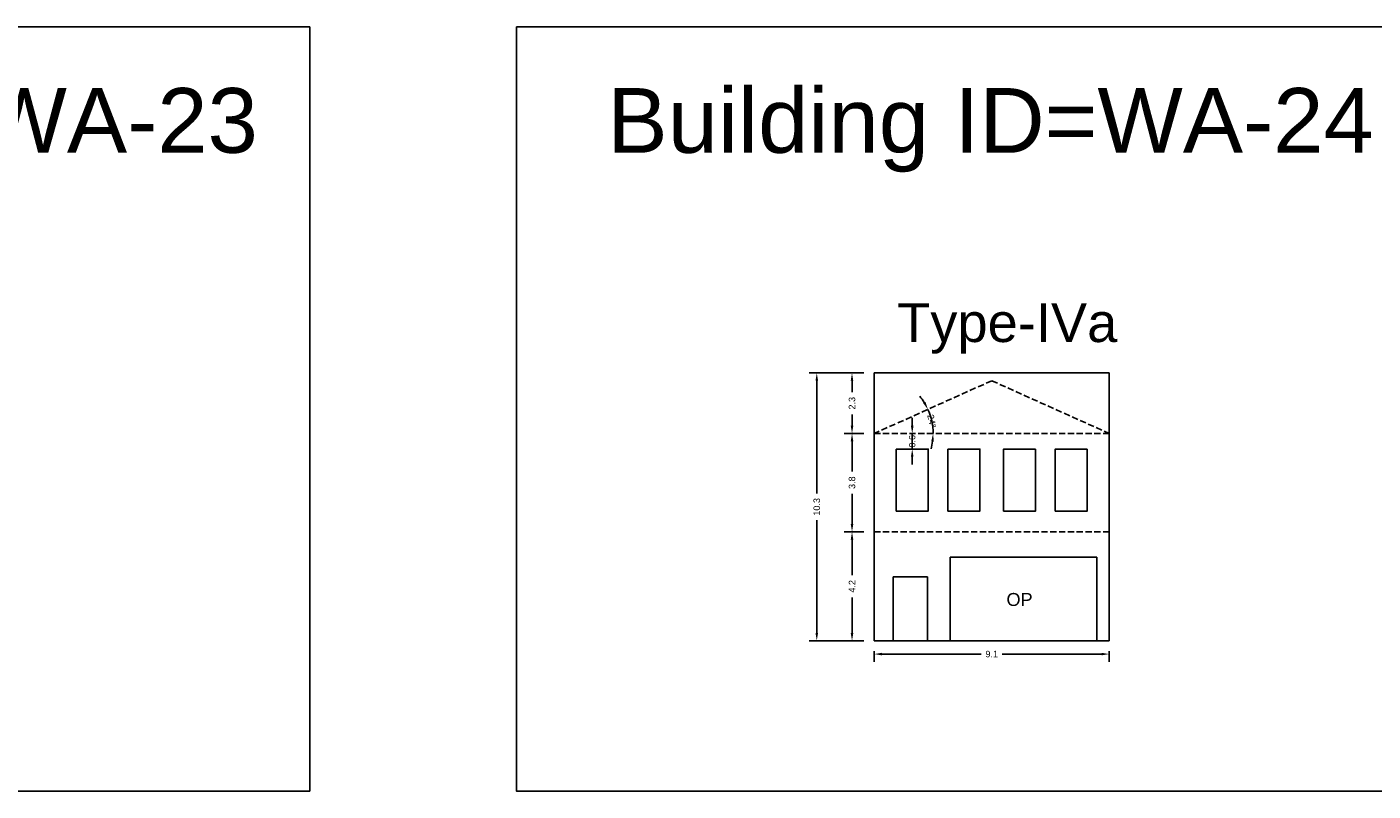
# Model space of a CAD drawing. Header units: metres. Extents: x 3416649 to 3417136, y -6712926 to -6712690.
# Tile 18 of 46: x 3416762 to 3416814, y -6712828 to -6712798. Entities that reach past the tile are written whole.
import ezdxf

# ---------------------------------------------------------------- set-up
doc = ezdxf.new("R2010")
doc.units = ezdxf.units.M
doc.linetypes.add('ACAD_ISO02W100', pattern=[15, 12, -3])
doc.layers.add('Dotted', color=7, linetype='ACAD_ISO02W100', plot=False)
doc.styles.get("Standard").update_dxf_attribs({"font": 'arial.ttf'})
doc.dimstyles.new('ISO-25', dxfattribs={"dimtxt": 0.25, "dimasz": 0.3, "dimexe": 0.3, "dimexo": 0.4, "dimgap": 0.2, "dimtad": 0, "dimdec": 1, "dimdsep": 46, "dimtxsty": 'Standard', "dimcen": 2.5, "dimadec": 0, "dimazin": 0, "dimtfac": 1, "dimtdec": 1, "dimtmove": 0, "dimatfit": 3, "dimfxl": 1, "dimarcsym": 0})

# ---------------------------------------------------------------- blocks, each defined once
blk = doc.blocks.new('*D190')
at = {"color": 0, "lineweight": -2, "transparency": 16777216}
for p, q in [((3416796.123, -6712813.735), (3416796.123, -6712813.435)), ((3416796.123, -6712814.635), (3416796.123, -6712814.035)), ((3416796.523, -6712814.035), (3416796.423, -6712814.035)), ((3416796.123, -6712814.935), (3416796.123, -6712815.235)), ((3416796.523, -6712814.635), (3416796.423, -6712814.635))]:
    blk.add_line(p, q, dxfattribs=at)
at = {"color": 0, "transparency": 16777216}
for points in [[(3416796.073, -6712813.735), (3416796.173, -6712813.735), (3416796.123, -6712814.035)], [(3416796.073, -6712814.935), (3416796.173, -6712814.935), (3416796.123, -6712814.635)]]:
    blk.add_solid(points, dxfattribs=at)
at = {"layer": 'Defpoints', "color": 0, "transparency": 16777216}
for p in [(3416796.123, -6712814.035), (3416796.123, -6712814.035), (3416796.123, -6712814.635)]:
    blk.add_point(p, dxfattribs=at)
at = {"color": 0, "transparency": 16777216, "insert": (3416796.123, -6712814.335), "char_height": 0.25, "attachment_point": 5, "rotation": 90}
blk.add_mtext('0.6', dxfattribs=at)
blk = doc.blocks.new('*D191')
at = {"color": 0, "lineweight": -2, "transparency": 16777216}
for start, end in [(31.7408, 39.2986), (360, 24.183), (344.8844, 352.4422)]:
    blk.add_arc((3416794.653, -6712814.035), 2.276, start, end, dxfattribs=at)
at = {"color": 0, "transparency": 16777216}
for points in [[(3416796.633, -6712812.815), (3416796.545, -6712812.861), (3416796.729, -6712813.103)], [(3416796.86, -6712814.331), (3416796.959, -6712814.338), (3416796.929, -6712814.035)]]:
    blk.add_solid(points, dxfattribs=at)
at = {"layer": 'Defpoints', "color": 0, "transparency": 16777216}
for p in [(3416799.193, -6712811.997), (3416794.653, -6712814.035), (3416794.653, -6712814.035), (3416796.907, -6712813.716), (3416803.733, -6712814.035)]:
    blk.add_point(p, dxfattribs=at)
at = {"color": 0, "transparency": 16777216, "insert": (3416796.879, -6712813.559), "char_height": 0.25, "attachment_point": 5, "rotation": 282.0915}
blk.add_mtext('24°', dxfattribs=at)
blk = doc.blocks.new('*D192')
at = {"color": 0, "lineweight": -2, "transparency": 16777216}
for p, q in [((3416794.253, -6712817.833), (3416793.498, -6712817.833)), ((3416793.798, -6712818.133), (3416793.798, -6712819.504)), ((3416793.798, -6712821.737), (3416793.798, -6712820.366)), ((3416794.253, -6712822.037), (3416793.498, -6712822.037))]:
    blk.add_line(p, q, dxfattribs=at)
at = {"color": 0, "transparency": 16777216}
for points in [[(3416793.748, -6712818.133), (3416793.848, -6712818.133), (3416793.798, -6712817.833)], [(3416793.748, -6712821.737), (3416793.848, -6712821.737), (3416793.798, -6712822.037)]]:
    blk.add_solid(points, dxfattribs=at)
at = {"layer": 'Defpoints', "color": 0, "transparency": 16777216}
for p in [(3416793.798, -6712817.833), (3416794.653, -6712817.833), (3416794.653, -6712822.037)]:
    blk.add_point(p, dxfattribs=at)
at = {"color": 0, "transparency": 16777216, "insert": (3416793.798, -6712819.935), "char_height": 0.25, "attachment_point": 5, "rotation": 90}
blk.add_mtext('4.2', dxfattribs=at)
blk = doc.blocks.new('*D193')
at = {"color": 0, "lineweight": -2, "transparency": 16777216}
for p, q in [((3416794.253, -6712814.035), (3416793.498, -6712814.035)), ((3416793.798, -6712814.335), (3416793.798, -6712815.507)), ((3416793.798, -6712817.533), (3416793.798, -6712816.362)), ((3416794.253, -6712817.833), (3416793.498, -6712817.833))]:
    blk.add_line(p, q, dxfattribs=at)
at = {"color": 0, "transparency": 16777216}
for points in [[(3416793.748, -6712814.335), (3416793.848, -6712814.335), (3416793.798, -6712814.035)], [(3416793.748, -6712817.533), (3416793.848, -6712817.533), (3416793.798, -6712817.833)]]:
    blk.add_solid(points, dxfattribs=at)
at = {"layer": 'Defpoints', "color": 0, "transparency": 16777216}
for p in [(3416793.798, -6712814.035), (3416794.653, -6712814.035), (3416794.653, -6712817.833)]:
    blk.add_point(p, dxfattribs=at)
at = {"color": 0, "transparency": 16777216, "insert": (3416793.798, -6712815.934), "char_height": 0.25, "attachment_point": 5, "rotation": 90}
blk.add_mtext('3.8', dxfattribs=at)
blk = doc.blocks.new('*D194')
at = {"color": 0, "lineweight": -2, "transparency": 16777216}
for p, q in [((3416794.253, -6712811.697), (3416793.498, -6712811.697)), ((3416793.798, -6712811.997), (3416793.798, -6712812.436)), ((3416793.798, -6712813.735), (3416793.798, -6712813.296)), ((3416794.253, -6712814.035), (3416793.498, -6712814.035))]:
    blk.add_line(p, q, dxfattribs=at)
at = {"color": 0, "transparency": 16777216}
for points in [[(3416793.748, -6712811.997), (3416793.848, -6712811.997), (3416793.798, -6712811.697)], [(3416793.748, -6712813.735), (3416793.848, -6712813.735), (3416793.798, -6712814.035)]]:
    blk.add_solid(points, dxfattribs=at)
at = {"layer": 'Defpoints', "color": 0, "transparency": 16777216}
for p in [(3416793.798, -6712811.697), (3416794.653, -6712811.697), (3416794.653, -6712814.035)]:
    blk.add_point(p, dxfattribs=at)
at = {"color": 0, "transparency": 16777216, "insert": (3416793.798, -6712812.866), "char_height": 0.25, "attachment_point": 5, "rotation": 90}
blk.add_mtext('2.3', dxfattribs=at)
blk = doc.blocks.new('*D195')
at = {"color": 0, "lineweight": -2, "transparency": 16777216}
for p, q in [((3416794.253, -6712811.697), (3416792.137, -6712811.697)), ((3416792.437, -6712811.997), (3416792.437, -6712816.354)), ((3416792.437, -6712821.737), (3416792.437, -6712817.38)), ((3416794.253, -6712822.037), (3416792.137, -6712822.037))]:
    blk.add_line(p, q, dxfattribs=at)
at = {"color": 0, "transparency": 16777216}
for points in [[(3416792.387, -6712811.997), (3416792.487, -6712811.997), (3416792.437, -6712811.697)], [(3416792.387, -6712821.737), (3416792.487, -6712821.737), (3416792.437, -6712822.037)]]:
    blk.add_solid(points, dxfattribs=at)
at = {"layer": 'Defpoints', "color": 0, "transparency": 16777216}
for p in [(3416792.437, -6712811.697), (3416794.653, -6712811.697), (3416794.653, -6712822.037)]:
    blk.add_point(p, dxfattribs=at)
at = {"color": 0, "transparency": 16777216, "insert": (3416792.437, -6712816.867), "char_height": 0.25, "attachment_point": 5, "rotation": 90}
blk.add_mtext('10.3', dxfattribs=at)
blk = doc.blocks.new('*D196')
at = {"color": 0, "lineweight": -2, "transparency": 16777216}
for p, q in [((3416794.653, -6712822.437), (3416794.653, -6712822.852)), ((3416794.953, -6712822.552), (3416798.79, -6712822.552)), ((3416803.433, -6712822.552), (3416799.597, -6712822.552)), ((3416803.733, -6712822.437), (3416803.733, -6712822.852))]:
    blk.add_line(p, q, dxfattribs=at)
at = {"color": 0, "transparency": 16777216}
for points in [[(3416794.953, -6712822.502), (3416794.953, -6712822.602), (3416794.653, -6712822.552)], [(3416803.433, -6712822.502), (3416803.433, -6712822.602), (3416803.733, -6712822.552)]]:
    blk.add_solid(points, dxfattribs=at)
at = {"layer": 'Defpoints', "color": 0, "transparency": 16777216}
for p in [(3416794.653, -6712822.037), (3416803.733, -6712822.037), (3416803.733, -6712822.552)]:
    blk.add_point(p, dxfattribs=at)
at = {"color": 0, "transparency": 16777216, "insert": (3416799.193, -6712822.552), "char_height": 0.25, "attachment_point": 5}
blk.add_mtext('9.1', dxfattribs=at)

msp = doc.modelspace()

# ---------------------------------------------------------------- linework, layer by layer
for points in [[(3416737.745, -6712798.335), (3416772.857, -6712798.335), (3416772.857, -6712827.842), (3416737.745, -6712827.842)], [(3416780.839, -6712798.335), (3416815.95, -6712798.335), (3416815.95, -6712827.842), (3416780.839, -6712827.842)], [(3416795.505, -6712814.635), (3416796.742, -6712814.635), (3416796.742, -6712817.033), (3416795.505, -6712817.033)], [(3416797.501, -6712814.635), (3416798.738, -6712814.635), (3416798.738, -6712817.033), (3416797.501, -6712817.033)], [(3416800.885, -6712814.635), (3416799.649, -6712814.635), (3416799.649, -6712817.033), (3416800.885, -6712817.033)], [(3416802.881, -6712814.635), (3416801.645, -6712814.635), (3416801.645, -6712817.033), (3416802.881, -6712817.033)], [(3416797.591, -6712818.81), (3416803.252, -6712818.81), (3416803.252, -6712822.037), (3416797.591, -6712822.037)], [(3416795.39, -6712819.569), (3416796.713, -6712819.569), (3416796.713, -6712822.037), (3416795.39, -6712822.037)]]:
    msp.add_lwpolyline(points, close=True)
for points in [[(3416794.653, -6712811.697), (3416803.733, -6712811.697)], [(3416794.653, -6712811.697), (3416794.653, -6712822.037)], [(3416803.733, -6712811.697), (3416803.733, -6712822.037)], [(3416794.653, -6712822.037), (3416803.733, -6712822.037)]]:
    msp.add_lwpolyline(points)
at = {"layer": 'Dotted', "ltscale": 0.02}
for points in [[(3416799.193, -6712811.997), (3416794.653, -6712814.035)], [(3416799.193, -6712811.997), (3416803.733, -6712814.035)], [(3416794.653, -6712814.035), (3416803.733, -6712814.035)], [(3416794.653, -6712817.833), (3416803.733, -6712817.833)]]:
    msp.add_lwpolyline(points, dxfattribs=at)

# ---------------------------------------------------------------- texts
at = {"attachment_point": 1}
for s, heights, insert, char_height in [('Building ID=WA-23', [0.517], (3416741.255, -6712800.695), 2.5), ('Building ID=WA-24', [0.517], (3416784.349, -6712800.695), 2.5), ('Type-IVa ', [0.517], (3416795.542, -6712809.002), 1.5), ('OP', [0], (3416799.763, -6712820.193), 0.5)]:
    msp.add_mtext_dynamic_manual_height_columns(s, width=67.86454, gutter_width=12.5, heights=heights, dxfattribs=dict(at, insert=insert, char_height=char_height))

# ---------------------------------------------------------------- dimensions: what is measured, and where the dimension line sits
for base, p1, p2, picture, middle in [((3416792.437, -6712811.697), (3416794.653, -6712822.037), (3416794.653, -6712811.697), '*D195', (3416792.437, -6712816.867)), ((3416793.798, -6712811.697), (3416794.653, -6712814.035), (3416794.653, -6712811.697), '*D194', (3416793.798, -6712812.866)), ((3416793.798, -6712814.035), (3416794.653, -6712817.833), (3416794.653, -6712814.035), '*D193', (3416793.798, -6712815.934)), ((3416793.798, -6712817.833), (3416794.653, -6712822.037), (3416794.653, -6712817.833), '*D192', (3416793.798, -6712819.935))]:
    dim = msp.add_linear_dim(base=base, p1=p1, p2=p2, angle=90, dimstyle='ISO-25')
    dim.commit()
    dim.dimension.update_dxf_attribs({"geometry": picture, "text_midpoint": middle})
dim = msp.add_angular_dim_2l(base=(3416796.907, -6712813.716), line1=((3416799.193, -6712811.997), (3416794.653, -6712814.035)), line2=((3416794.653, -6712814.035), (3416803.733, -6712814.035)), dimstyle='ISO-25')
dim.commit()
dim.dimension.update_dxf_attribs({"geometry": '*D191', "text_midpoint": (3416796.879, -6712813.559), "dimtype": 162})
dim = msp.add_linear_dim(base=(3416796.123, -6712814.035), p1=(3416796.123, -6712814.635), p2=(3416796.123, -6712814.035), angle=90, dimstyle='ISO-25')
dim.commit()
dim.dimension.update_dxf_attribs({"geometry": '*D190', "text_midpoint": (3416796.123, -6712814.335), "dimtype": 160})
dim = msp.add_linear_dim(base=(3416803.733, -6712822.552), p1=(3416794.653, -6712822.037), p2=(3416803.733, -6712822.037), dimstyle='ISO-25')
dim.commit()
dim.dimension.update_dxf_attribs({"geometry": '*D196', "text_midpoint": (3416799.193, -6712822.552)})

doc.saveas('drawing.dxf')
